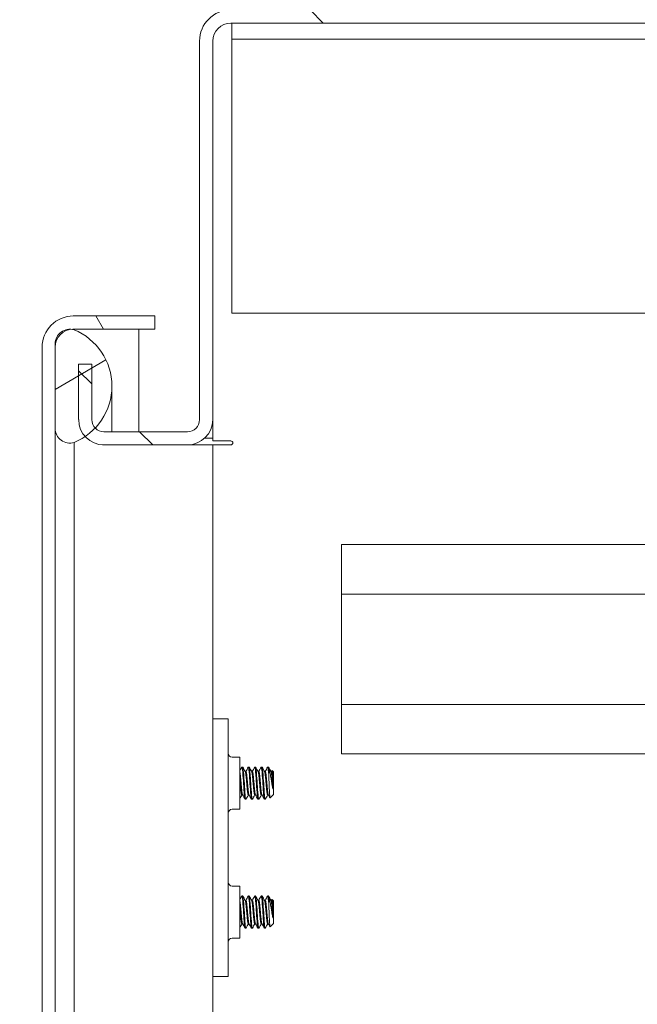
# Model space of a CAD drawing. Header units: inches. Extents: x 16 to 427, y 4 to 276.
# Tile 77 of 111: x 244.63 to 249.43, y 200.42 to 208.06. Entities that reach past the tile are written whole.
import ezdxf

# ---------------------------------------------------------------- set-up
doc = ezdxf.new("R2010")
doc.units = ezdxf.units.IN
doc.header["$LTSCALE"] = 26
doc.header["$MEASUREMENT"] = 0
doc.layers.get('0').update_dxf_attribs({"lineweight": 0})
for name, color, linetype, lineweight in [('Dimension (ANSI)', 7, 'Continuous', 5), ('Hatch (ANSI)', 7, 'Continuous', 5), ('Visible (ANSI)', 7, 'Continuous', 5)]:
    doc.layers.add(name, color=color, linetype=linetype, lineweight=lineweight)
doc.styles.add('ROMANS', font='tahoma.ttf')
doc.dimstyles.new('Default (ANSI)', dxfattribs={"dimscale": 26, "dimtxt": 0.07, "dimasz": 0.07, "dimexe": 0.125, "dimexo": 0.0625, "dimgap": 0.031496, "dimtad": 0, "dimtih": 1, "dimtoh": 1, "dimrnd": 1e-08, "dimzin": 0, "dimdsep": 46, "dimtxsty": 'ROMANS', "dimblk": 'Filled-1', "dimcen": 0.09, "dimdle": 0.393701, "dimclrd": 256, "dimclre": 256, "dimclrt": 256, "dimadec": 0, "dimazin": 0, "dimtfac": 0.928571, "dimtofl": 0, "dimtmove": 0, "dimatfit": 3, "dimfxl": 1, "dimtolj": 1, "dimtzin": 0, "dimlwd": -1, "dimlwe": -1, "dimarcsym": 0})

# ---------------------------------------------------------------- blocks, each defined once
blk = doc.blocks.new('Filled-1')
at = {"color": 0}
for p, q in [((0, 0), (-1, 0.1786)), ((-1, 0.1786), (-1, -0.1786)), ((-1, 0), (0, 0)), ((-1, -0.1786), (0, 0))]:
    blk.add_line(p, q, dxfattribs=at)
at = {"color": 0, "flags": 128}
blk.add_lwpolyline([(-1, -0.1786), (0, 0), (-1, 0.1786), (-1, -0.1786)], dxfattribs=at)
at = {"color": 0}
blk.add_solid([(-1, -0.1786), (0, 0), (-1, 0.1786), (-1, -0.1786)], dxfattribs=at)
blk = doc.blocks.new('*D33')
at = {"layer": 'Defpoints', "color": 0, "transparency": 16777216}
for p in [(245.2868, 204.7653), (230.1946, 125.3903), (245.2868, 125.3903)]:
    blk.add_point(p, dxfattribs=at)
at = {"layer": 'Dimension (ANSI)', "transparency": 16777216}
for p, q in [((243.6618, 204.7653), (226.9446, 204.7653)), ((230.1946, 202.9453), (230.1946, 170.4881)), ((230.1946, 127.2103), (230.1946, 160.806)), ((243.6618, 125.3903), (226.9446, 125.3903))]:
    blk.add_line(p, q, dxfattribs=at)
at = {"layer": 'Dimension (ANSI)', "transparency": 16777216, "xscale": 1.820000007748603, "yscale": 1.820000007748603, "zscale": 1.820000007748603}
for p, rotation in [((230.1946, 204.7653), 90), ((230.1946, 125.3903), 270)]:
    blk.add_blockref('Filled-1', p, dxfattribs=dict(at, rotation=rotation))
at = {"layer": 'Dimension (ANSI)', "transparency": 16777216, "insert": (230.1946, 165.6471), "char_height": 1.82, "attachment_point": 5, "style": 'ROMANS'}
blk.add_mtext('\\A1;\\fTahoma|b0|i0;\\H1.8200;(79.38)\\P\\fTahoma|b0|i0;\\H1.8200;TUB\\P\\fTahoma|b0|i0;\\H1.8200;OPENING', dxfattribs=at)
blk = doc.blocks.new('*D35')
at = {"layer": 'Defpoints', "color": 0, "transparency": 16777216}
for p in [(246.2716, 208.1403), (225.2315, 204.7653), (245.2868, 204.7653)]:
    blk.add_point(p, dxfattribs=at)
at = {"layer": 'Dimension (ANSI)', "transparency": 16777216}
for p, q in [((225.2315, 209.9603), (225.2315, 213.844)), ((225.2315, 213.844), (227.0515, 213.844)), ((244.6466, 208.1403), (221.9815, 208.1403)), ((243.6618, 204.7653), (221.9815, 204.7653)), ((225.2315, 202.9453), (225.2315, 201.1253))]:
    blk.add_line(p, q, dxfattribs=at)
at = {"layer": 'Dimension (ANSI)', "transparency": 16777216, "xscale": 1.820000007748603, "yscale": 1.820000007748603, "zscale": 1.820000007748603}
for p, rotation in [((225.2315, 208.1403), 270), ((225.2315, 204.7653), 90)]:
    blk.add_blockref('Filled-1', p, dxfattribs=dict(at, rotation=rotation))
at = {"layer": 'Dimension (ANSI)', "transparency": 16777216, "insert": (230.1946, 213.844), "char_height": 1.82, "attachment_point": 5, "style": 'ROMANS'}
blk.add_mtext('\\A1;3.38', dxfattribs=at)

msp = doc.modelspace()

# ---------------------------------------------------------------- hatches: boundary and pattern name
at = {"layer": 'Hatch (ANSI)'}
h = msp.add_hatch(dxfattribs=at)
h.set_pattern_fill('ANSI31', color=256, scale=26, angle=90, style=0)
edge = h.paths.add_edge_path()
edge.add_ellipse((245.9353, 204.9611), major_axis=(0, -0.1958), ratio=1, start_angle=0, end_angle=90)
edge.add_line((246.131, 204.9611), (246.131, 207.8977))
edge.add_ellipse((246.2716, 207.8977), major_axis=(-0.1406, 0), ratio=1, start_angle=270, end_angle=360, ccw=False)
edge.add_line((246.2716, 208.0383), (282.052, 208.0383))
edge.add_line((282.052, 208.0383), (282.052, 208.1403))
edge.add_line((282.052, 208.1403), (246.2716, 208.1403))
edge.add_ellipse((246.2716, 207.8977), major_axis=(0, 0.2426), ratio=1, start_angle=0, end_angle=90)
edge.add_line((246.029, 207.8977), (246.029, 204.9611))
edge.add_ellipse((245.9353, 204.9611), major_axis=(0.0938, 0), ratio=1, start_angle=270, end_angle=360, ccw=False)
edge.add_line((245.9353, 204.8673), (245.2868, 204.8673))
edge.add_ellipse((245.2868, 204.9611), major_axis=(0, -0.0938), ratio=1, start_angle=313.97655, end_angle=360, ccw=False)
edge.add_ellipse((245.2868, 204.9611), major_axis=(-0.0675, -0.0651), ratio=1, start_angle=316.02345, end_angle=360, ccw=False)
edge.add_line((245.193, 204.9611), (245.193, 205.3903))
edge.add_line((245.193, 205.3903), (245.091, 205.3903))
edge.add_line((245.091, 205.3903), (245.091, 204.9611))
edge.add_ellipse((245.2868, 204.9611), major_axis=(-0.1957, 0), ratio=1, start_angle=0, end_angle=42.0996)
edge.add_ellipse((245.2868, 204.9611), major_axis=(-0.1452, -0.1312), ratio=1, start_angle=0, end_angle=47.9004)
edge.add_line((245.2868, 204.7653), (245.9353, 204.7653))
h = msp.add_hatch(dxfattribs=at)
h.set_pattern_fill('ANSI31', color=256, scale=26, angle=75, style=0)
edge = h.paths.add_edge_path()
edge.add_line((245.0494, 205.6633), (245.6818, 205.6633))
edge.add_line((245.6818, 205.6633), (245.6818, 205.7653))
edge.add_line((245.6818, 205.7653), (245.0494, 205.7653))
edge.add_ellipse((245.0494, 205.5227), major_axis=(0, 0.2426), ratio=1, start_angle=0, end_angle=90)
edge.add_line((244.8068, 205.5227), (244.8068, 124.633))
edge.add_ellipse((245.0494, 124.633), major_axis=(-0.2426, 0), ratio=1, start_angle=0, end_angle=90)
edge.add_line((245.0494, 124.3903), (245.6818, 124.3903))
edge.add_line((245.6818, 124.3903), (245.6818, 124.4923))
edge.add_line((245.6818, 124.4923), (245.0666, 124.4923))
edge.add_line((245.0666, 124.4923), (245.0494, 124.4923))
edge.add_ellipse((245.0494, 124.633), major_axis=(0, -0.1406), ratio=1, start_angle=270, end_angle=360, ccw=False)
edge.add_line((244.9088, 124.633), (244.9088, 125.2532))
edge.add_line((244.9088, 125.2532), (244.9088, 204.893))
edge.add_line((244.9088, 204.893), (244.9088, 205.5227))
edge.add_ellipse((245.0494, 205.5227), major_axis=(-0.1406, 0), ratio=1, start_angle=275.69227, end_angle=360, ccw=False)
edge.add_ellipse((245.0494, 205.5227), major_axis=(-0.0139, 0.1399), ratio=1, start_angle=354.30773, end_angle=360, ccw=False)
h = msp.add_hatch(dxfattribs=at)
h.set_pattern_fill('ANSI31', color=256, scale=26, angle=-15, style=0)
edge = h.paths.add_edge_path()
edge.add_ellipse((244.8758, 205.2211), major_axis=(0.1796, -0.4375), ratio=1, start_angle=0, end_angle=11.86132)
edge.add_ellipse((244.8758, 205.2211), major_axis=(0.2657, -0.3912), ratio=1, start_angle=0, end_angle=12.39327)
edge.add_ellipse((244.8758, 205.2211), major_axis=(0.3435, -0.3251), ratio=1, start_angle=0, end_angle=111.10905)
edge.add_ellipse((245.0229, 205.5492), major_axis=(0.0326, 0.1094), ratio=1, start_angle=0, end_angle=10.25383)
edge.add_ellipse((245.0229, 205.5492), major_axis=(0.0126, 0.1134), ratio=1, start_angle=0, end_angle=96.31954)
edge.add_line((244.9088, 205.5492), (244.9088, 205.5227))
edge.add_line((244.9088, 205.5227), (244.9088, 204.893))
edge.add_ellipse((245.0229, 204.893), major_axis=(-0.1141, 0), ratio=1, start_angle=0, end_angle=106.57337)
edge = h.paths.add_edge_path()
edge.add_ellipse((244.8758, 124.9251), major_axis=(0.1796, -0.4375), ratio=1, start_angle=0, end_angle=1.46691)
edge.add_ellipse((244.8758, 124.9251), major_axis=(0.1907, -0.4328), ratio=1, start_angle=0, end_angle=110.41237)
edge.add_ellipse((244.8758, 124.9251), major_axis=(0.3391, 0.3297), ratio=1, start_angle=0, end_angle=12.38162)
edge.add_ellipse((244.8758, 124.9251), major_axis=(0.2605, 0.3947), ratio=1, start_angle=0, end_angle=11.10275)
edge.add_ellipse((245.0229, 125.2532), major_axis=(0.0326, 0.1094), ratio=1, start_angle=0, end_angle=106.57337)
edge.add_line((244.9088, 125.2532), (244.9088, 124.633))
edge.add_line((244.9088, 124.633), (244.9088, 124.597))
edge.add_ellipse((245.0229, 124.597), major_axis=(-0.1141, 0), ratio=1, start_angle=0, end_angle=106.57337)

# ---------------------------------------------------------------- linework, layer by layer
at = {"layer": 'Visible (ANSI)'}
for p, q in [((246.2716, 208.0383), (282.052, 208.0383)), ((246.279, 207.9133), (246.279, 208.0383)), ((246.029, 207.8977), (246.029, 204.9611)), ((246.131, 204.9611), (246.131, 207.8977)), ((246.279, 207.9133), (281.904, 207.9133)), ((246.279, 207.9133), (246.279, 207.8821)), ((246.279, 207.8821), (246.279, 205.7883)), ((245.6818, 205.7653), (245.0494, 205.7653)), ((245.6818, 205.6633), (245.6818, 205.7653)), ((246.279, 205.7883), (281.904, 205.7883)), ((245.0494, 205.6633), (245.6818, 205.6633)), ((245.0494, 205.6626), (245.5568, 205.6626)), ((245.5568, 204.8673), (245.5568, 205.6626)), ((244.8068, 205.5227), (244.8068, 124.633)), ((244.9088, 205.5492), (244.9088, 204.893)), ((244.9088, 124.633), (244.9088, 205.5227)), ((245.193, 205.3903), (245.091, 205.3903)), ((245.091, 205.3903), (245.091, 204.9611)), ((245.193, 204.9611), (245.193, 205.3903)), ((245.3488, 204.8673), (245.3488, 205.2211)), ((246.131, 204.8163), (246.131, 204.9611)), ((245.9353, 204.8673), (245.2868, 204.8673)), ((246.067, 204.8163), (246.131, 204.8163)), ((246.131, 204.8163), (246.131, 204.7966)), ((245.0554, 204.7211), (245.0554, 204.7836)), ((245.2769, 204.7653), (245.2868, 204.7653)), ((245.2868, 204.7653), (245.9353, 204.7653)), ((245.9353, 204.7653), (246.131, 204.7653)), ((246.131, 204.7966), (246.2716, 204.7966)), ((246.131, 204.7653), (246.131, 125.3903)), ((246.131, 204.7653), (246.2716, 204.7653)), ((245.0554, 126.6173), (245.0554, 204.7211)), ((247.131, 203.6073), (247.131, 203.9923)), ((281.881, 203.9923), (247.131, 203.9923)), ((281.881, 203.6073), (247.131, 203.6073)), ((247.131, 203.6073), (247.131, 202.7523)), ((281.881, 202.7523), (247.131, 202.7523)), ((247.131, 202.3673), (247.131, 202.7523)), ((246.251, 202.6403), (246.131, 202.6403)), ((246.251, 202.6403), (246.251, 202.5778)), ((246.251, 202.5778), (246.251, 200.7028)), ((281.881, 202.3673), (247.131, 202.3673)), ((246.2823, 202.342), (246.341, 202.342)), ((246.341, 201.9386), (246.341, 202.342)), ((246.3637, 202.2653), (246.3575, 202.2653)), ((246.3831, 202.2315), (246.3887, 202.2315)), ((246.4137, 202.2653), (246.4075, 202.2653)), ((246.4331, 202.2315), (246.4387, 202.2315)), ((246.4637, 202.2653), (246.4575, 202.2653)), ((246.4831, 202.2315), (246.4887, 202.2315)), ((246.5137, 202.2653), (246.5075, 202.2653)), ((246.5331, 202.2315), (246.5387, 202.2315)), ((246.5637, 202.2653), (246.5575, 202.2653)), ((246.5654, 202.2625), (246.5654, 202.2081)), ((246.5831, 202.2315), (246.5887, 202.2315)), ((246.6029, 202.2278), (246.5925, 202.2383)), ((246.6029, 202.0528), (246.6029, 202.2278)), ((246.5992, 202.0936), (246.5992, 202.1627)), ((246.3575, 202.0492), (246.3631, 202.0492)), ((246.3887, 202.0153), (246.3825, 202.0153)), ((246.4075, 202.0492), (246.4131, 202.0492)), ((246.4387, 202.0153), (246.4325, 202.0153)), ((246.4575, 202.0492), (246.4631, 202.0492)), ((246.4887, 202.0153), (246.4825, 202.0153)), ((246.5075, 202.0492), (246.5131, 202.0492)), ((246.5387, 202.0153), (246.5325, 202.0153)), ((246.5575, 202.0492), (246.5631, 202.0492)), ((246.6029, 202.0528), (246.5764, 202.0263)), ((246.2823, 201.9386), (246.341, 201.9386)), ((246.341, 201.342), (246.2823, 201.342)), ((246.341, 201.342), (246.341, 200.9386)), ((246.3637, 201.2653), (246.3575, 201.2653)), ((246.3831, 201.2315), (246.3887, 201.2315)), ((246.4137, 201.2653), (246.4075, 201.2653)), ((246.4331, 201.2315), (246.4387, 201.2315)), ((246.4637, 201.2653), (246.4575, 201.2653)), ((246.4831, 201.2315), (246.4887, 201.2315)), ((246.5137, 201.2653), (246.5075, 201.2653)), ((246.5331, 201.2315), (246.5387, 201.2315)), ((246.5637, 201.2653), (246.5575, 201.2653)), ((246.5654, 201.2625), (246.5654, 201.2081)), ((246.5831, 201.2315), (246.5887, 201.2315)), ((246.6029, 201.2278), (246.5925, 201.2383)), ((246.6029, 201.0528), (246.6029, 201.2278)), ((246.5992, 201.0936), (246.5992, 201.1627)), ((246.3575, 201.0492), (246.3631, 201.0492)), ((246.3887, 201.0153), (246.3825, 201.0153)), ((246.4075, 201.0492), (246.4131, 201.0492)), ((246.4387, 201.0153), (246.4325, 201.0153)), ((246.4575, 201.0492), (246.4631, 201.0492)), ((246.4887, 201.0153), (246.4825, 201.0153)), ((246.5075, 201.0492), (246.5131, 201.0492)), ((246.5387, 201.0153), (246.5325, 201.0153)), ((246.5575, 201.0492), (246.5631, 201.0492)), ((246.6029, 201.0528), (246.5764, 201.0263)), ((246.341, 200.9386), (246.2823, 200.9386)), ((246.251, 200.7028), (246.251, 200.6403)), ((246.131, 200.6403), (246.251, 200.6403))]:
    msp.add_line(p, q, dxfattribs=at)
for centre, radius, start, end in [((246.2716, 207.8977), 0.2426, 90, 180), ((246.2716, 207.8977), 0.1406, 90, 180), ((245.0494, 205.5227), 0.2426, 90, 180), ((245.0494, 205.5227), 0.1406, 90, 180), ((245.0229, 205.5492), 0.1141, 73.42663, 180), ((244.8758, 205.2211), 0.4729, 292.31818, 67.68182), ((245.2868, 204.9611), 0.1957, 180, 270), ((245.2868, 204.9611), 0.0938, 180, 270), ((245.9353, 204.9611), 0.1958, 270, 0), ((245.9353, 204.9611), 0.0938, 270, 0), ((245.0229, 204.893), 0.1141, 180, 286.57337), ((246.2716, 204.781), 0.0156, 270, 90), ((246.2823, 202.3733), 0.0312, 180, 270), ((246.2823, 201.9074), 0.0312, 90, 180), ((246.2823, 201.3733), 0.0312, 180, 270), ((246.2823, 200.9074), 0.0312, 90, 180)]:
    msp.add_arc(centre, radius, start, end, dxfattribs=at)
for points in [[(245.0494, 205.6626), (245.048, 205.6621), (245.0466, 205.6616), (245.0453, 205.6611)], [(245.0466, 205.6609), (245.0475, 205.6614), (245.0485, 205.662), (245.0494, 205.6626)], [(246.341, 202.2368), (246.3462, 202.246), (246.3514, 202.2552), (246.3565, 202.2645)], [(246.3646, 202.2646), (246.371, 202.2532), (246.3773, 202.2418), (246.3837, 202.2305)], [(246.3881, 202.2315), (246.3942, 202.2425), (246.4004, 202.2535), (246.4065, 202.2645)], [(246.4146, 202.2646), (246.421, 202.2532), (246.4273, 202.2418), (246.4337, 202.2305)], [(246.4381, 202.2315), (246.4442, 202.2425), (246.4504, 202.2535), (246.4565, 202.2645)], [(246.4646, 202.2646), (246.471, 202.2532), (246.4773, 202.2418), (246.4837, 202.2305)], [(246.4881, 202.2315), (246.4942, 202.2425), (246.5004, 202.2535), (246.5065, 202.2645)], [(246.5146, 202.2646), (246.521, 202.2532), (246.5273, 202.2418), (246.5337, 202.2305)], [(246.5381, 202.2315), (246.5442, 202.2425), (246.5504, 202.2535), (246.5565, 202.2645)], [(246.5654, 202.2625), (246.5649, 202.2644), (246.5643, 202.2652), (246.5637, 202.2652)], [(246.5646, 202.2646), (246.571, 202.2532), (246.5773, 202.2418), (246.5837, 202.2305)], [(246.5881, 202.2315), (246.5893, 202.2337), (246.5905, 202.2358), (246.5917, 202.238)], [(246.5992, 202.0936), (246.5972, 202.1014), (246.5952, 202.1101), (246.5934, 202.1199)], [(246.3581, 202.0492), (246.3524, 202.039), (246.3467, 202.0288), (246.341, 202.0186)], [(246.3815, 202.0162), (246.3752, 202.0276), (246.3688, 202.039), (246.3624, 202.0503)], [(246.4081, 202.0492), (246.4019, 202.0382), (246.3958, 202.0271), (246.3896, 202.0161)], [(246.4315, 202.0162), (246.4252, 202.0276), (246.4188, 202.039), (246.4124, 202.0503)], [(246.4581, 202.0492), (246.4519, 202.0382), (246.4458, 202.0271), (246.4396, 202.0161)], [(246.4815, 202.0162), (246.4752, 202.0276), (246.4688, 202.039), (246.4624, 202.0503)], [(246.5081, 202.0492), (246.5019, 202.0382), (246.4958, 202.0271), (246.4896, 202.0161)], [(246.5315, 202.0162), (246.5252, 202.0276), (246.5188, 202.039), (246.5124, 202.0503)], [(246.5581, 202.0492), (246.5519, 202.0382), (246.5458, 202.0271), (246.5396, 202.0161)], [(246.5757, 202.0266), (246.5713, 202.0345), (246.5669, 202.0424), (246.5624, 202.0503)], [(246.341, 201.2368), (246.3462, 201.246), (246.3514, 201.2552), (246.3565, 201.2645)], [(246.3646, 201.2646), (246.371, 201.2532), (246.3773, 201.2418), (246.3837, 201.2305)], [(246.3881, 201.2315), (246.3942, 201.2425), (246.4004, 201.2535), (246.4065, 201.2645)], [(246.4146, 201.2646), (246.421, 201.2532), (246.4273, 201.2418), (246.4337, 201.2305)], [(246.4381, 201.2315), (246.4442, 201.2425), (246.4504, 201.2535), (246.4565, 201.2645)], [(246.4646, 201.2646), (246.471, 201.2532), (246.4773, 201.2418), (246.4837, 201.2305)], [(246.4881, 201.2315), (246.4942, 201.2425), (246.5004, 201.2535), (246.5065, 201.2645)], [(246.5146, 201.2646), (246.521, 201.2532), (246.5273, 201.2418), (246.5337, 201.2305)], [(246.5381, 201.2315), (246.5442, 201.2425), (246.5504, 201.2535), (246.5565, 201.2645)], [(246.5654, 201.2625), (246.5649, 201.2644), (246.5643, 201.2652), (246.5637, 201.2652)], [(246.5646, 201.2646), (246.571, 201.2532), (246.5773, 201.2418), (246.5837, 201.2305)], [(246.5881, 201.2315), (246.5893, 201.2337), (246.5905, 201.2358), (246.5917, 201.238)], [(246.5992, 201.0936), (246.5972, 201.1014), (246.5952, 201.1101), (246.5934, 201.1199)], [(246.3581, 201.0492), (246.3524, 201.039), (246.3467, 201.0288), (246.341, 201.0186)], [(246.3815, 201.0162), (246.3752, 201.0276), (246.3688, 201.039), (246.3624, 201.0503)], [(246.4081, 201.0492), (246.4019, 201.0382), (246.3958, 201.0271), (246.3896, 201.0161)], [(246.4315, 201.0162), (246.4252, 201.0276), (246.4188, 201.039), (246.4124, 201.0503)], [(246.4581, 201.0492), (246.4519, 201.0382), (246.4458, 201.0271), (246.4396, 201.0161)], [(246.4815, 201.0162), (246.4752, 201.0276), (246.4688, 201.039), (246.4624, 201.0503)], [(246.5081, 201.0492), (246.5019, 201.0382), (246.4958, 201.0271), (246.4896, 201.0161)], [(246.5315, 201.0162), (246.5252, 201.0276), (246.5188, 201.039), (246.5124, 201.0503)], [(246.5581, 201.0492), (246.5519, 201.0382), (246.5458, 201.0271), (246.5396, 201.0161)], [(246.5757, 201.0266), (246.5713, 201.0345), (246.5669, 201.0424), (246.5624, 201.0503)]]:
    msp.add_open_spline(points, degree=3, dxfattribs=at)
for points, weights, knots in [([(246.3624, 202.0503), (246.3607, 202.0534), (246.3591, 202.0637), (246.356, 202.0842), (246.3529, 202.1211), (246.3498, 202.158), (246.3466, 202.1897), (246.3439, 202.2178), (246.341, 202.2276)], [0.962034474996, 0.960041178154, 1, 0.923879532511, 1, 0.923879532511, 1, 0.932011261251, 0.985473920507], [0.40395882, 0.40395882, 0.40395882, 0.40833333, 0.40833333, 0.41666667, 0.41666667, 0.425, 0.425, 0.43244311, 0.43244311, 0.43244311]), ([(246.4075, 202.0492), (246.4051, 202.0492), (246.4029, 202.0637), (246.3998, 202.0842), (246.3966, 202.1211), (246.3935, 202.158), (246.3904, 202.1897), (246.3873, 202.2215), (246.3841, 202.2295), (246.3839, 202.23), (246.3837, 202.2305)], [0.969774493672, 0.944671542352, 1, 0.923879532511, 1, 0.923879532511, 1, 0.923879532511, 1, 0.993959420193, 0.988877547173], [0.33560955, 0.33560955, 0.33560955, 0.34166667, 0.34166667, 0.35, 0.35, 0.35833333, 0.35833333, 0.36666667, 0.36666667, 0.36732796, 0.36732796, 0.36732796]), ([(246.4124, 202.0503), (246.4107, 202.0534), (246.4091, 202.0637), (246.406, 202.0842), (246.4029, 202.1211), (246.3998, 202.158), (246.3966, 202.1897), (246.3935, 202.2215), (246.3904, 202.2295), (246.3896, 202.2315), (246.3887, 202.2315)], [0.962034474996, 0.960041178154, 1, 0.923879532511, 1, 0.923879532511, 1, 0.923879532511, 1, 0.979207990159, 0.969774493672], [0.33729215, 0.33729215, 0.33729215, 0.34166667, 0.34166667, 0.35, 0.35, 0.35833333, 0.35833333, 0.36666667, 0.36666667, 0.36894288, 0.36894288, 0.36894288]), ([(246.4575, 202.0492), (246.4551, 202.0492), (246.4529, 202.0637), (246.4498, 202.0842), (246.4466, 202.1211), (246.4435, 202.158), (246.4404, 202.1897), (246.4373, 202.2215), (246.4341, 202.2295), (246.4339, 202.23), (246.4337, 202.2305)], [0.969774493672, 0.944671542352, 1, 0.923879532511, 1, 0.923879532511, 1, 0.923879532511, 1, 0.993959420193, 0.988877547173], [0.26894288, 0.26894288, 0.26894288, 0.275, 0.275, 0.28333333, 0.28333333, 0.29166667, 0.29166667, 0.3, 0.3, 0.3006613, 0.3006613, 0.3006613]), ([(246.4624, 202.0503), (246.4607, 202.0534), (246.4591, 202.0637), (246.456, 202.0842), (246.4529, 202.1211), (246.4498, 202.158), (246.4466, 202.1897), (246.4435, 202.2215), (246.4404, 202.2295), (246.4396, 202.2315), (246.4387, 202.2315)], [0.962034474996, 0.960041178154, 1, 0.923879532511, 1, 0.923879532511, 1, 0.923879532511, 1, 0.979207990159, 0.969774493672], [0.27062548, 0.27062548, 0.27062548, 0.275, 0.275, 0.28333333, 0.28333333, 0.29166667, 0.29166667, 0.3, 0.3, 0.30227622, 0.30227622, 0.30227622]), ([(246.5075, 202.0492), (246.5051, 202.0492), (246.5029, 202.0637), (246.4998, 202.0842), (246.4966, 202.1211), (246.4935, 202.158), (246.4904, 202.1897), (246.4873, 202.2215), (246.4841, 202.2295), (246.4839, 202.23), (246.4837, 202.2305)], [0.969774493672, 0.944671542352, 1, 0.923879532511, 1, 0.923879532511, 1, 0.923879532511, 1, 0.993959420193, 0.988877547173], [0.20227622, 0.20227622, 0.20227622, 0.20833333, 0.20833333, 0.21666667, 0.21666667, 0.225, 0.225, 0.23333333, 0.23333333, 0.23399463, 0.23399463, 0.23399463]), ([(246.5124, 202.0503), (246.5107, 202.0534), (246.5091, 202.0637), (246.506, 202.0842), (246.5029, 202.1211), (246.4998, 202.158), (246.4966, 202.1897), (246.4935, 202.2215), (246.4904, 202.2295), (246.4896, 202.2315), (246.4887, 202.2315)], [0.962034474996, 0.960041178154, 1, 0.923879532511, 1, 0.923879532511, 1, 0.923879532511, 1, 0.979207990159, 0.969774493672], [0.20395882, 0.20395882, 0.20395882, 0.20833333, 0.20833333, 0.21666667, 0.21666667, 0.225, 0.225, 0.23333333, 0.23333333, 0.23560955, 0.23560955, 0.23560955]), ([(246.5575, 202.0492), (246.5551, 202.0492), (246.5529, 202.0637), (246.5498, 202.0842), (246.5466, 202.1211), (246.5435, 202.158), (246.5404, 202.1897), (246.5373, 202.2215), (246.5341, 202.2295), (246.5339, 202.23), (246.5337, 202.2305)], [0.969774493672, 0.944671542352, 1, 0.923879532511, 1, 0.923879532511, 1, 0.923879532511, 1, 0.993959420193, 0.988877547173], [0.13560955, 0.13560955, 0.13560955, 0.14166667, 0.14166667, 0.15, 0.15, 0.15833333, 0.15833333, 0.16666667, 0.16666667, 0.16732796, 0.16732796, 0.16732796]), ([(246.5624, 202.0503), (246.5607, 202.0534), (246.5591, 202.0637), (246.556, 202.0842), (246.5529, 202.1211), (246.5498, 202.158), (246.5466, 202.1897), (246.5435, 202.2215), (246.5404, 202.2295), (246.5396, 202.2315), (246.5387, 202.2315)], [0.962034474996, 0.960041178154, 1, 0.923879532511, 1, 0.923879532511, 1, 0.923879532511, 1, 0.979207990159, 0.969774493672], [0.13729215, 0.13729215, 0.13729215, 0.14166667, 0.14166667, 0.15, 0.15, 0.15833333, 0.15833333, 0.16666667, 0.16666667, 0.16894288, 0.16894288, 0.16894288]), ([(246.5992, 202.0936), (246.5979, 202.1065), (246.5966, 202.1211), (246.5935, 202.158), (246.5904, 202.1897), (246.5873, 202.2215), (246.5841, 202.2295), (246.5839, 202.23), (246.5837, 202.2305)], [0.963029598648, 0.968380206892, 1, 0.923879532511, 1, 0.923879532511, 1, 0.993959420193, 0.988877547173], [0.07987174, 0.07987174, 0.07987174, 0.08333333, 0.08333333, 0.09166667, 0.09166667, 0.1, 0.1, 0.1006613, 0.1006613, 0.1006613]), ([(246.5992, 202.1627), (246.5979, 202.1772), (246.5966, 202.1897), (246.5935, 202.2215), (246.5904, 202.2295), (246.5896, 202.2315), (246.5887, 202.2315)], [0.963029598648, 0.968380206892, 1, 0.923879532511, 1, 0.979207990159, 0.969774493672], [0.08820507, 0.08820507, 0.08820507, 0.09166667, 0.09166667, 0.1, 0.1, 0.10227622, 0.10227622, 0.10227622]), ([(246.3575, 202.0492), (246.3551, 202.0492), (246.3529, 202.0637), (246.3498, 202.0842), (246.3466, 202.1211), (246.3439, 202.1538), (246.341, 202.1833)], [0.969774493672, 0.944671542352, 1, 0.923879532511, 1, 0.932011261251, 0.985473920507], [0.40227622, 0.40227622, 0.40227622, 0.40833333, 0.40833333, 0.41666667, 0.41666667, 0.42410977, 0.42410977, 0.42410977]), ([(246.3624, 201.0503), (246.3607, 201.0534), (246.3591, 201.0637), (246.356, 201.0842), (246.3529, 201.1211), (246.3498, 201.158), (246.3466, 201.1897), (246.3439, 201.2178), (246.341, 201.2276)], [0.962034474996, 0.960041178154, 1, 0.923879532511, 1, 0.923879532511, 1, 0.932011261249, 0.98547392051], [0.40395882, 0.40395882, 0.40395882, 0.40833333, 0.40833333, 0.41666667, 0.41666667, 0.425, 0.425, 0.43244311, 0.43244311, 0.43244311]), ([(246.4075, 201.0492), (246.4051, 201.0492), (246.4029, 201.0637), (246.3998, 201.0842), (246.3966, 201.1211), (246.3935, 201.158), (246.3904, 201.1897), (246.3873, 201.2215), (246.3841, 201.2295), (246.3839, 201.23), (246.3837, 201.2305)], [0.969774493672, 0.944671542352, 1, 0.923879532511, 1, 0.923879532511, 1, 0.923879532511, 1, 0.993959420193, 0.988877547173], [0.33560955, 0.33560955, 0.33560955, 0.34166667, 0.34166667, 0.35, 0.35, 0.35833333, 0.35833333, 0.36666667, 0.36666667, 0.36732796, 0.36732796, 0.36732796]), ([(246.4124, 201.0503), (246.4107, 201.0534), (246.4091, 201.0637), (246.406, 201.0842), (246.4029, 201.1211), (246.3998, 201.158), (246.3966, 201.1897), (246.3935, 201.2215), (246.3904, 201.2295), (246.3896, 201.2315), (246.3887, 201.2315)], [0.962034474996, 0.960041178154, 1, 0.923879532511, 1, 0.923879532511, 1, 0.923879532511, 1, 0.979207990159, 0.969774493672], [0.33729215, 0.33729215, 0.33729215, 0.34166667, 0.34166667, 0.35, 0.35, 0.35833333, 0.35833333, 0.36666667, 0.36666667, 0.36894288, 0.36894288, 0.36894288]), ([(246.4575, 201.0492), (246.4551, 201.0492), (246.4529, 201.0637), (246.4498, 201.0842), (246.4466, 201.1211), (246.4435, 201.158), (246.4404, 201.1897), (246.4373, 201.2215), (246.4341, 201.2295), (246.4339, 201.23), (246.4337, 201.2305)], [0.969774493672, 0.944671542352, 1, 0.923879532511, 1, 0.923879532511, 1, 0.923879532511, 1, 0.993959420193, 0.988877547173], [0.26894288, 0.26894288, 0.26894288, 0.275, 0.275, 0.28333333, 0.28333333, 0.29166667, 0.29166667, 0.3, 0.3, 0.3006613, 0.3006613, 0.3006613]), ([(246.4624, 201.0503), (246.4607, 201.0534), (246.4591, 201.0637), (246.456, 201.0842), (246.4529, 201.1211), (246.4498, 201.158), (246.4466, 201.1897), (246.4435, 201.2215), (246.4404, 201.2295), (246.4396, 201.2315), (246.4387, 201.2315)], [0.962034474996, 0.960041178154, 1, 0.923879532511, 1, 0.923879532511, 1, 0.923879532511, 1, 0.979207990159, 0.969774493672], [0.27062548, 0.27062548, 0.27062548, 0.275, 0.275, 0.28333333, 0.28333333, 0.29166667, 0.29166667, 0.3, 0.3, 0.30227622, 0.30227622, 0.30227622]), ([(246.5075, 201.0492), (246.5051, 201.0492), (246.5029, 201.0637), (246.4998, 201.0842), (246.4966, 201.1211), (246.4935, 201.158), (246.4904, 201.1897), (246.4873, 201.2215), (246.4841, 201.2295), (246.4839, 201.23), (246.4837, 201.2305)], [0.969774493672, 0.944671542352, 1, 0.923879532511, 1, 0.923879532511, 1, 0.923879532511, 1, 0.993959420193, 0.988877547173], [0.20227622, 0.20227622, 0.20227622, 0.20833333, 0.20833333, 0.21666667, 0.21666667, 0.225, 0.225, 0.23333333, 0.23333333, 0.23399463, 0.23399463, 0.23399463]), ([(246.5124, 201.0503), (246.5107, 201.0534), (246.5091, 201.0637), (246.506, 201.0842), (246.5029, 201.1211), (246.4998, 201.158), (246.4966, 201.1897), (246.4935, 201.2215), (246.4904, 201.2295), (246.4896, 201.2315), (246.4887, 201.2315)], [0.962034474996, 0.960041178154, 1, 0.923879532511, 1, 0.923879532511, 1, 0.923879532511, 1, 0.979207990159, 0.969774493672], [0.20395882, 0.20395882, 0.20395882, 0.20833333, 0.20833333, 0.21666667, 0.21666667, 0.225, 0.225, 0.23333333, 0.23333333, 0.23560955, 0.23560955, 0.23560955]), ([(246.5575, 201.0492), (246.5551, 201.0492), (246.5529, 201.0637), (246.5498, 201.0842), (246.5466, 201.1211), (246.5435, 201.158), (246.5404, 201.1897), (246.5373, 201.2215), (246.5341, 201.2295), (246.5339, 201.23), (246.5337, 201.2305)], [0.969774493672, 0.944671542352, 1, 0.923879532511, 1, 0.923879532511, 1, 0.923879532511, 1, 0.993959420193, 0.988877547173], [0.13560955, 0.13560955, 0.13560955, 0.14166667, 0.14166667, 0.15, 0.15, 0.15833333, 0.15833333, 0.16666667, 0.16666667, 0.16732796, 0.16732796, 0.16732796]), ([(246.5624, 201.0503), (246.5607, 201.0534), (246.5591, 201.0637), (246.556, 201.0842), (246.5529, 201.1211), (246.5498, 201.158), (246.5466, 201.1897), (246.5435, 201.2215), (246.5404, 201.2295), (246.5396, 201.2315), (246.5387, 201.2315)], [0.962034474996, 0.960041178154, 1, 0.923879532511, 1, 0.923879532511, 1, 0.923879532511, 1, 0.979207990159, 0.969774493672], [0.13729215, 0.13729215, 0.13729215, 0.14166667, 0.14166667, 0.15, 0.15, 0.15833333, 0.15833333, 0.16666667, 0.16666667, 0.16894288, 0.16894288, 0.16894288]), ([(246.5992, 201.0936), (246.5979, 201.1065), (246.5966, 201.1211), (246.5935, 201.158), (246.5904, 201.1897), (246.5873, 201.2215), (246.5841, 201.2295), (246.5839, 201.23), (246.5837, 201.2305)], [0.963029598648, 0.968380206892, 1, 0.923879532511, 1, 0.923879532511, 1, 0.993959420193, 0.988877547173], [0.07987174, 0.07987174, 0.07987174, 0.08333333, 0.08333333, 0.09166667, 0.09166667, 0.1, 0.1, 0.1006613, 0.1006613, 0.1006613]), ([(246.5992, 201.1627), (246.5979, 201.1772), (246.5966, 201.1897), (246.5935, 201.2215), (246.5904, 201.2295), (246.5896, 201.2315), (246.5887, 201.2315)], [0.963029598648, 0.968380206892, 1, 0.923879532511, 1, 0.979207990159, 0.969774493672], [0.08820507, 0.08820507, 0.08820507, 0.09166667, 0.09166667, 0.1, 0.1, 0.10227622, 0.10227622, 0.10227622]), ([(246.3575, 201.0492), (246.3551, 201.0492), (246.3529, 201.0637), (246.3498, 201.0842), (246.3466, 201.1211), (246.3439, 201.1538), (246.341, 201.1833)], [0.969774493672, 0.944671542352, 1, 0.923879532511, 1, 0.932011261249, 0.98547392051], [0.40227622, 0.40227622, 0.40227622, 0.40833333, 0.40833333, 0.41666667, 0.41666667, 0.42410977, 0.42410977, 0.42410977])]:
    msp.add_rational_spline(points, weights, degree=2, knots=knots, dxfattribs=at)
for points, knots in [([(246.3716, 202.114), (246.3699, 202.1424), (246.3677, 202.1751), (246.3659, 202.2008), (246.3657, 202.2033), (246.3656, 202.2057), (246.3654, 202.2081), (246.3635, 202.2349), (246.3611, 202.2558), (246.3591, 202.2625), (246.3583, 202.2654), (246.3574, 202.2658), (246.3565, 202.2641)], [0.41666667, 0.41666667, 0.41666667, 0.41666667, 0.42426899, 0.42426899, 0.42426899, 0.425, 0.425, 0.425, 0.43333333, 0.43333333, 0.43333333, 0.43684073, 0.43684073, 0.43684073, 0.43684073]), ([(246.3779, 202.114), (246.3761, 202.1424), (246.374, 202.1751), (246.3721, 202.2008), (246.372, 202.2033), (246.3718, 202.2057), (246.3716, 202.2081), (246.3697, 202.2349), (246.3673, 202.2558), (246.3654, 202.2625), (246.3649, 202.2644), (246.3643, 202.2652), (246.3637, 202.2651)], [0.35, 0.35, 0.35, 0.35, 0.35760233, 0.35760233, 0.35760233, 0.35833333, 0.35833333, 0.35833333, 0.36666667, 0.36666667, 0.36666667, 0.36894288, 0.36894288, 0.36894288, 0.36894288]), ([(246.4216, 202.114), (246.4199, 202.1424), (246.4177, 202.1751), (246.4159, 202.2008), (246.4157, 202.2033), (246.4156, 202.2057), (246.4154, 202.2081), (246.4135, 202.2349), (246.4111, 202.2558), (246.4091, 202.2625), (246.4083, 202.2654), (246.4074, 202.2658), (246.4065, 202.2641)], [0.35, 0.35, 0.35, 0.35, 0.35760233, 0.35760233, 0.35760233, 0.35833333, 0.35833333, 0.35833333, 0.36666667, 0.36666667, 0.36666667, 0.37017407, 0.37017407, 0.37017407, 0.37017407]), ([(246.4279, 202.114), (246.4261, 202.1424), (246.424, 202.1751), (246.4221, 202.2008), (246.422, 202.2033), (246.4218, 202.2057), (246.4216, 202.2081), (246.4197, 202.2349), (246.4173, 202.2558), (246.4154, 202.2625), (246.4149, 202.2644), (246.4143, 202.2652), (246.4137, 202.2651)], [0.28333333, 0.28333333, 0.28333333, 0.28333333, 0.29093566, 0.29093566, 0.29093566, 0.29166667, 0.29166667, 0.29166667, 0.3, 0.3, 0.3, 0.30227622, 0.30227622, 0.30227622, 0.30227622]), ([(246.4716, 202.114), (246.4699, 202.1424), (246.4677, 202.1751), (246.4659, 202.2008), (246.4657, 202.2033), (246.4656, 202.2057), (246.4654, 202.2081), (246.4635, 202.2349), (246.4611, 202.2558), (246.4591, 202.2625), (246.4583, 202.2654), (246.4574, 202.2658), (246.4565, 202.2641)], [0.28333333, 0.28333333, 0.28333333, 0.28333333, 0.29093566, 0.29093566, 0.29093566, 0.29166667, 0.29166667, 0.29166667, 0.3, 0.3, 0.3, 0.3035074, 0.3035074, 0.3035074, 0.3035074]), ([(246.4779, 202.114), (246.4761, 202.1424), (246.474, 202.1751), (246.4721, 202.2008), (246.472, 202.2033), (246.4718, 202.2057), (246.4716, 202.2081), (246.4697, 202.2349), (246.4673, 202.2558), (246.4654, 202.2625), (246.4649, 202.2644), (246.4643, 202.2652), (246.4637, 202.2651)], [0.21666667, 0.21666667, 0.21666667, 0.21666667, 0.22426899, 0.22426899, 0.22426899, 0.225, 0.225, 0.225, 0.23333333, 0.23333333, 0.23333333, 0.23560955, 0.23560955, 0.23560955, 0.23560955]), ([(246.5216, 202.114), (246.5199, 202.1424), (246.5177, 202.1751), (246.5159, 202.2008), (246.5157, 202.2033), (246.5156, 202.2057), (246.5154, 202.2081), (246.5135, 202.2349), (246.5111, 202.2558), (246.5091, 202.2625), (246.5083, 202.2654), (246.5074, 202.2658), (246.5065, 202.2641)], [0.21666667, 0.21666667, 0.21666667, 0.21666667, 0.22426899, 0.22426899, 0.22426899, 0.225, 0.225, 0.225, 0.23333333, 0.23333333, 0.23333333, 0.23684073, 0.23684073, 0.23684073, 0.23684073]), ([(246.5279, 202.114), (246.5261, 202.1424), (246.524, 202.1751), (246.5221, 202.2008), (246.522, 202.2033), (246.5218, 202.2057), (246.5216, 202.2081), (246.5197, 202.2349), (246.5173, 202.2558), (246.5154, 202.2625), (246.5149, 202.2644), (246.5143, 202.2652), (246.5137, 202.2651)], [0.15, 0.15, 0.15, 0.15, 0.15760233, 0.15760233, 0.15760233, 0.15833333, 0.15833333, 0.15833333, 0.16666667, 0.16666667, 0.16666667, 0.16894288, 0.16894288, 0.16894288, 0.16894288]), ([(246.5654, 202.2081), (246.5636, 202.2325), (246.5615, 202.2523), (246.5596, 202.2605), (246.5595, 202.2612), (246.5593, 202.2619), (246.5591, 202.2625), (246.5583, 202.2654), (246.5574, 202.2658), (246.5565, 202.2641)], [0.15833333, 0.15833333, 0.15833333, 0.15833333, 0.16593566, 0.16593566, 0.16593566, 0.16666667, 0.16666667, 0.16666667, 0.17017407, 0.17017407, 0.17017407, 0.17017407]), ([(246.5934, 202.1199), (246.5923, 202.1262), (246.5902, 202.1371), (246.5857, 202.1628), (246.5838, 202.174), (246.5808, 202.192), (246.5797, 202.1987), (246.5764, 202.218), (246.5742, 202.2295), (246.5697, 202.2494), (246.5674, 202.2573), (246.5654, 202.2625)], [-0.4811218, -0.4811218, -0.4811218, -0.4811218, -0.3702176, -0.3702176, -0.2839907, -0.2839907, -0.2279337, -0.2279337, -0.1175301, -0.1175301, 0, 0, 0, 0]), ([(246.5917, 202.238), (246.5918, 202.2382), (246.592, 202.2384), (246.5928, 202.2385), (246.5934, 202.2365), (246.5947, 202.2269), (246.5954, 202.2204), (246.5967, 202.2041), (246.5972, 202.1958), (246.5981, 202.1809), (246.5987, 202.172), (246.5992, 202.1627)], [-0.2694752, -0.2694752, -0.2694752, -0.2694752, -0.2541612, -0.2541612, -0.1872275, -0.1872275, -0.1293211, -0.1293211, -0.0723048, -0.0723048, 0, 0, 0, 0]), ([(246.5654, 202.2081), (246.5657, 202.2011), (246.566, 202.1938), (246.5664, 202.1862), (246.5667, 202.1787), (246.567, 202.1707), (246.5674, 202.1627), (246.5677, 202.1547), (246.5681, 202.1467), (246.5684, 202.1387), (246.5687, 202.1307), (246.5691, 202.1226), (246.5694, 202.1148)], [0, 0, 0, 0, 0.000611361, 0.000611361, 0.000611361, 0.001222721, 0.001222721, 0.001222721, 0.001834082, 0.001834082, 0.001834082, 0.002445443, 0.002445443, 0.002445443, 0.002445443]), ([(246.3825, 202.0156), (246.3809, 202.0158), (246.3793, 202.0227), (246.3779, 202.0353), (246.376, 202.0526), (246.3736, 202.0828), (246.3716, 202.114)], [0.40227622, 0.40227622, 0.40227622, 0.40227622, 0.40833333, 0.40833333, 0.40833333, 0.41666667, 0.41666667, 0.41666667, 0.41666667]), ([(246.3896, 202.0162), (246.3878, 202.0133), (246.3858, 202.0202), (246.3841, 202.0353), (246.3822, 202.0526), (246.3798, 202.0828), (246.3779, 202.114)], [0.33441565, 0.33441565, 0.33441565, 0.33441565, 0.34166667, 0.34166667, 0.34166667, 0.35, 0.35, 0.35, 0.35]), ([(246.4325, 202.0156), (246.4309, 202.0158), (246.4293, 202.0227), (246.4279, 202.0353), (246.426, 202.0526), (246.4236, 202.0828), (246.4216, 202.114)], [0.33560955, 0.33560955, 0.33560955, 0.33560955, 0.34166667, 0.34166667, 0.34166667, 0.35, 0.35, 0.35, 0.35]), ([(246.4396, 202.0162), (246.4378, 202.0133), (246.4358, 202.0202), (246.4341, 202.0353), (246.4322, 202.0526), (246.4298, 202.0828), (246.4279, 202.114)], [0.26774899, 0.26774899, 0.26774899, 0.26774899, 0.275, 0.275, 0.275, 0.28333333, 0.28333333, 0.28333333, 0.28333333]), ([(246.4825, 202.0156), (246.4809, 202.0158), (246.4793, 202.0227), (246.4779, 202.0353), (246.476, 202.0526), (246.4736, 202.0828), (246.4716, 202.114)], [0.26894288, 0.26894288, 0.26894288, 0.26894288, 0.275, 0.275, 0.275, 0.28333333, 0.28333333, 0.28333333, 0.28333333]), ([(246.4896, 202.0162), (246.4878, 202.0133), (246.4858, 202.0202), (246.4841, 202.0353), (246.4822, 202.0526), (246.4798, 202.0828), (246.4779, 202.114)], [0.20108232, 0.20108232, 0.20108232, 0.20108232, 0.20833333, 0.20833333, 0.20833333, 0.21666667, 0.21666667, 0.21666667, 0.21666667]), ([(246.5325, 202.0156), (246.5309, 202.0158), (246.5293, 202.0227), (246.5279, 202.0353), (246.526, 202.0526), (246.5236, 202.0828), (246.5216, 202.114)], [0.20227622, 0.20227622, 0.20227622, 0.20227622, 0.20833333, 0.20833333, 0.20833333, 0.21666667, 0.21666667, 0.21666667, 0.21666667]), ([(246.5396, 202.0162), (246.5378, 202.0133), (246.5358, 202.0202), (246.5341, 202.0353), (246.5322, 202.0526), (246.5298, 202.0828), (246.5279, 202.114)], [0.13441565, 0.13441565, 0.13441565, 0.13441565, 0.14166667, 0.14166667, 0.14166667, 0.15, 0.15, 0.15, 0.15]), ([(246.5694, 202.1148), (246.57, 202.1013), (246.5704, 202.0911), (246.5713, 202.0745), (246.5718, 202.0661), (246.5728, 202.0494), (246.5735, 202.0403), (246.5745, 202.0313), (246.5749, 202.0293), (246.5756, 202.0265), (246.576, 202.0259), (246.5764, 202.0263)], [-0.6731184, -0.6731184, -0.6731184, -0.6731184, -0.6119704, -0.6119704, -0.534949, -0.534949, -0.4392332, -0.4392332, -0.3978122, -0.3978122, -0.3500429, -0.3500429, -0.3500429, -0.3500429]), ([(246.3716, 201.114), (246.3699, 201.1424), (246.3677, 201.1751), (246.3659, 201.2008), (246.3657, 201.2033), (246.3656, 201.2057), (246.3654, 201.2081), (246.3635, 201.2349), (246.3611, 201.2558), (246.3591, 201.2625), (246.3583, 201.2654), (246.3574, 201.2658), (246.3565, 201.2641)], [0.41666667, 0.41666667, 0.41666667, 0.41666667, 0.42426899, 0.42426899, 0.42426899, 0.425, 0.425, 0.425, 0.43333333, 0.43333333, 0.43333333, 0.43684073, 0.43684073, 0.43684073, 0.43684073]), ([(246.3779, 201.114), (246.3761, 201.1424), (246.374, 201.1751), (246.3721, 201.2008), (246.372, 201.2033), (246.3718, 201.2057), (246.3716, 201.2081), (246.3697, 201.2349), (246.3673, 201.2558), (246.3654, 201.2625), (246.3649, 201.2644), (246.3643, 201.2652), (246.3637, 201.2651)], [0.35, 0.35, 0.35, 0.35, 0.35760233, 0.35760233, 0.35760233, 0.35833333, 0.35833333, 0.35833333, 0.36666667, 0.36666667, 0.36666667, 0.36894288, 0.36894288, 0.36894288, 0.36894288]), ([(246.4216, 201.114), (246.4199, 201.1424), (246.4177, 201.1751), (246.4159, 201.2008), (246.4157, 201.2033), (246.4156, 201.2057), (246.4154, 201.2081), (246.4135, 201.2349), (246.4111, 201.2558), (246.4091, 201.2625), (246.4083, 201.2654), (246.4074, 201.2658), (246.4065, 201.2641)], [0.35, 0.35, 0.35, 0.35, 0.35760233, 0.35760233, 0.35760233, 0.35833333, 0.35833333, 0.35833333, 0.36666667, 0.36666667, 0.36666667, 0.37017407, 0.37017407, 0.37017407, 0.37017407]), ([(246.4279, 201.114), (246.4261, 201.1424), (246.424, 201.1751), (246.4221, 201.2008), (246.422, 201.2033), (246.4218, 201.2057), (246.4216, 201.2081), (246.4197, 201.2349), (246.4173, 201.2558), (246.4154, 201.2625), (246.4149, 201.2644), (246.4143, 201.2652), (246.4137, 201.2651)], [0.28333333, 0.28333333, 0.28333333, 0.28333333, 0.29093566, 0.29093566, 0.29093566, 0.29166667, 0.29166667, 0.29166667, 0.3, 0.3, 0.3, 0.30227622, 0.30227622, 0.30227622, 0.30227622]), ([(246.4716, 201.114), (246.4699, 201.1424), (246.4677, 201.1751), (246.4659, 201.2008), (246.4657, 201.2033), (246.4656, 201.2057), (246.4654, 201.2081), (246.4635, 201.2349), (246.4611, 201.2558), (246.4591, 201.2625), (246.4583, 201.2654), (246.4574, 201.2658), (246.4565, 201.2641)], [0.28333333, 0.28333333, 0.28333333, 0.28333333, 0.29093566, 0.29093566, 0.29093566, 0.29166667, 0.29166667, 0.29166667, 0.3, 0.3, 0.3, 0.3035074, 0.3035074, 0.3035074, 0.3035074]), ([(246.4779, 201.114), (246.4761, 201.1424), (246.474, 201.1751), (246.4721, 201.2008), (246.472, 201.2033), (246.4718, 201.2057), (246.4716, 201.2081), (246.4697, 201.2349), (246.4673, 201.2558), (246.4654, 201.2625), (246.4649, 201.2644), (246.4643, 201.2652), (246.4637, 201.2651)], [0.21666667, 0.21666667, 0.21666667, 0.21666667, 0.22426899, 0.22426899, 0.22426899, 0.225, 0.225, 0.225, 0.23333333, 0.23333333, 0.23333333, 0.23560955, 0.23560955, 0.23560955, 0.23560955]), ([(246.5216, 201.114), (246.5199, 201.1424), (246.5177, 201.1751), (246.5159, 201.2008), (246.5157, 201.2033), (246.5156, 201.2057), (246.5154, 201.2081), (246.5135, 201.2349), (246.5111, 201.2558), (246.5091, 201.2625), (246.5083, 201.2654), (246.5074, 201.2658), (246.5065, 201.2641)], [0.21666667, 0.21666667, 0.21666667, 0.21666667, 0.22426899, 0.22426899, 0.22426899, 0.225, 0.225, 0.225, 0.23333333, 0.23333333, 0.23333333, 0.23684073, 0.23684073, 0.23684073, 0.23684073]), ([(246.5279, 201.114), (246.5261, 201.1424), (246.524, 201.1751), (246.5221, 201.2008), (246.522, 201.2033), (246.5218, 201.2057), (246.5216, 201.2081), (246.5197, 201.2349), (246.5173, 201.2558), (246.5154, 201.2625), (246.5149, 201.2644), (246.5143, 201.2652), (246.5137, 201.2651)], [0.15, 0.15, 0.15, 0.15, 0.15760233, 0.15760233, 0.15760233, 0.15833333, 0.15833333, 0.15833333, 0.16666667, 0.16666667, 0.16666667, 0.16894288, 0.16894288, 0.16894288, 0.16894288]), ([(246.5654, 201.2081), (246.5636, 201.2325), (246.5615, 201.2523), (246.5596, 201.2605), (246.5595, 201.2612), (246.5593, 201.2619), (246.5591, 201.2625), (246.5583, 201.2654), (246.5574, 201.2658), (246.5565, 201.2641)], [0.15833333, 0.15833333, 0.15833333, 0.15833333, 0.16593566, 0.16593566, 0.16593566, 0.16666667, 0.16666667, 0.16666667, 0.17017407, 0.17017407, 0.17017407, 0.17017407]), ([(246.5934, 201.1199), (246.5923, 201.1262), (246.5902, 201.1371), (246.5857, 201.1628), (246.5838, 201.174), (246.5808, 201.192), (246.5797, 201.1987), (246.5764, 201.218), (246.5742, 201.2295), (246.5697, 201.2494), (246.5674, 201.2573), (246.5654, 201.2625)], [-0.4811218, -0.4811218, -0.4811218, -0.4811218, -0.3702176, -0.3702176, -0.2839907, -0.2839907, -0.2279337, -0.2279337, -0.1175301, -0.1175301, 0, 0, 0, 0]), ([(246.5917, 201.238), (246.5918, 201.2382), (246.592, 201.2384), (246.5928, 201.2385), (246.5934, 201.2365), (246.5947, 201.2269), (246.5954, 201.2204), (246.5967, 201.2041), (246.5972, 201.1958), (246.5981, 201.1809), (246.5987, 201.172), (246.5992, 201.1627)], [-0.2694752, -0.2694752, -0.2694752, -0.2694752, -0.2541612, -0.2541612, -0.1872275, -0.1872275, -0.1293211, -0.1293211, -0.0723048, -0.0723048, 0, 0, 0, 0]), ([(246.5654, 201.2081), (246.5657, 201.2011), (246.566, 201.1938), (246.5664, 201.1862), (246.5667, 201.1787), (246.567, 201.1707), (246.5674, 201.1627), (246.5677, 201.1547), (246.5681, 201.1467), (246.5684, 201.1387), (246.5687, 201.1307), (246.5691, 201.1226), (246.5694, 201.1148)], [0, 0, 0, 0, 0.000611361, 0.000611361, 0.000611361, 0.001222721, 0.001222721, 0.001222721, 0.001834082, 0.001834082, 0.001834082, 0.002445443, 0.002445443, 0.002445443, 0.002445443]), ([(246.3825, 201.0156), (246.3809, 201.0158), (246.3793, 201.0227), (246.3779, 201.0353), (246.376, 201.0526), (246.3736, 201.0828), (246.3716, 201.114)], [0.40227622, 0.40227622, 0.40227622, 0.40227622, 0.40833333, 0.40833333, 0.40833333, 0.41666667, 0.41666667, 0.41666667, 0.41666667]), ([(246.3896, 201.0162), (246.3878, 201.0133), (246.3858, 201.0202), (246.3841, 201.0353), (246.3822, 201.0526), (246.3798, 201.0828), (246.3779, 201.114)], [0.33441565, 0.33441565, 0.33441565, 0.33441565, 0.34166667, 0.34166667, 0.34166667, 0.35, 0.35, 0.35, 0.35]), ([(246.4325, 201.0156), (246.4309, 201.0158), (246.4293, 201.0227), (246.4279, 201.0353), (246.426, 201.0526), (246.4236, 201.0828), (246.4216, 201.114)], [0.33560955, 0.33560955, 0.33560955, 0.33560955, 0.34166667, 0.34166667, 0.34166667, 0.35, 0.35, 0.35, 0.35]), ([(246.4396, 201.0162), (246.4378, 201.0133), (246.4358, 201.0202), (246.4341, 201.0353), (246.4322, 201.0526), (246.4298, 201.0828), (246.4279, 201.114)], [0.26774899, 0.26774899, 0.26774899, 0.26774899, 0.275, 0.275, 0.275, 0.28333333, 0.28333333, 0.28333333, 0.28333333]), ([(246.4825, 201.0156), (246.4809, 201.0158), (246.4793, 201.0227), (246.4779, 201.0353), (246.476, 201.0526), (246.4736, 201.0828), (246.4716, 201.114)], [0.26894288, 0.26894288, 0.26894288, 0.26894288, 0.275, 0.275, 0.275, 0.28333333, 0.28333333, 0.28333333, 0.28333333]), ([(246.4896, 201.0162), (246.4878, 201.0133), (246.4858, 201.0202), (246.4841, 201.0353), (246.4822, 201.0526), (246.4798, 201.0828), (246.4779, 201.114)], [0.20108232, 0.20108232, 0.20108232, 0.20108232, 0.20833333, 0.20833333, 0.20833333, 0.21666667, 0.21666667, 0.21666667, 0.21666667]), ([(246.5325, 201.0156), (246.5309, 201.0158), (246.5293, 201.0227), (246.5279, 201.0353), (246.526, 201.0526), (246.5236, 201.0828), (246.5216, 201.114)], [0.20227622, 0.20227622, 0.20227622, 0.20227622, 0.20833333, 0.20833333, 0.20833333, 0.21666667, 0.21666667, 0.21666667, 0.21666667]), ([(246.5396, 201.0162), (246.5378, 201.0133), (246.5358, 201.0202), (246.5341, 201.0353), (246.5322, 201.0526), (246.5298, 201.0828), (246.5279, 201.114)], [0.13441565, 0.13441565, 0.13441565, 0.13441565, 0.14166667, 0.14166667, 0.14166667, 0.15, 0.15, 0.15, 0.15]), ([(246.5694, 201.1148), (246.57, 201.1013), (246.5704, 201.0911), (246.5713, 201.0745), (246.5718, 201.0661), (246.5728, 201.0494), (246.5735, 201.0403), (246.5745, 201.0313), (246.5749, 201.0293), (246.5756, 201.0265), (246.576, 201.0259), (246.5764, 201.0263)], [-0.6731184, -0.6731184, -0.6731184, -0.6731184, -0.6119704, -0.6119704, -0.534949, -0.534949, -0.4392332, -0.4392332, -0.3978122, -0.3978122, -0.3500429, -0.3500429, -0.3500429, -0.3500429])]:
    msp.add_open_spline(points, degree=3, knots=knots, dxfattribs=at)

# ---------------------------------------------------------------- dimensions: what is measured, and where the dimension line sits
at = {"layer": 'Dimension (ANSI)'}
dim = msp.add_linear_dim(base=(225.2314604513, 204.7653390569), p1=(246.2716377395, 208.1403390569), p2=(245.2867627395, 204.7653390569), angle=90, dimstyle='Default (ANSI)', override={"dimgap": 0.031496, "dimdec": 2, "dimtol": 0, "dimlim": 0, "dimtp": 0, "dimtm": 0, "dimtdec": 2, "dimatfit": 1}, dxfattribs=at)
dim.commit()
dim.dimension.update_dxf_attribs({"geometry": '*D35', "text_midpoint": (230.1945555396, 213.843976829), "dimtype": 160})
dim = msp.add_linear_dim(base=(230.1945555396, 125.3903390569), p1=(245.2867627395, 204.7653390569), p2=(245.2867627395, 125.3903390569), angle=270, text='\\fTahoma|b0|i0;\\H1.8200;(<>)\\P\\fTahoma|b0|i0;\\H1.8200;TUB\\P\\fTahoma|b0|i0;\\H1.8200;OPENING', dimstyle='Default (ANSI)', override={"dimgap": 0.031496, "dimdec": 2, "dimtol": 0, "dimlim": 0, "dimtp": 0, "dimtm": 0, "dimtdec": 2, "dimatfit": 1}, dxfattribs=at)
dim.commit()
dim.dimension.update_dxf_attribs({"geometry": '*D33', "text_midpoint": (230.1945555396, 165.64707045), "dimtype": 160})

doc.saveas('drawing.dxf')
